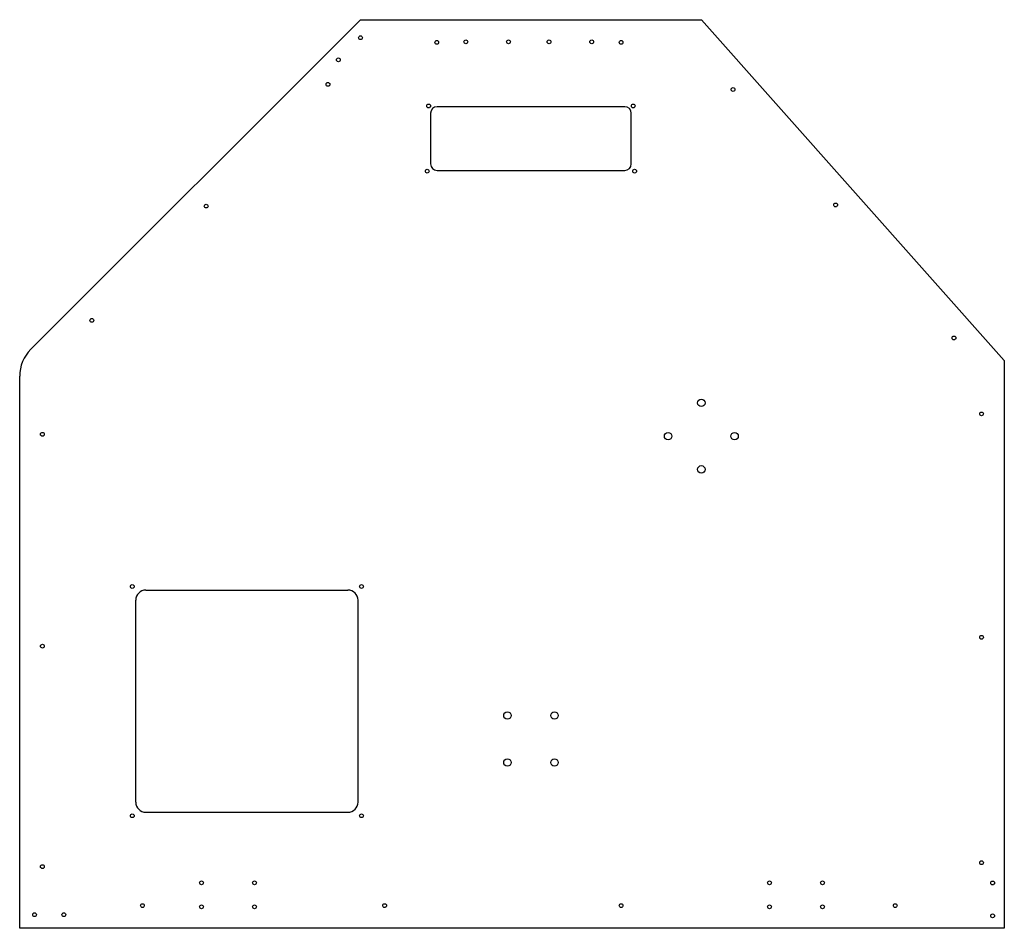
# Model space of a CAD drawing. Header units: inches. Extents: x -25.2 to 0.8, y -1.1 to 22.9.
import ezdxf

# ---------------------------------------------------------------- set-up
doc = ezdxf.new("R2010")
doc.units = ezdxf.units.IN
doc.header["$MEASUREMENT"] = 0

msp = doc.modelspace()

# ---------------------------------------------------------------- linework, layer by layer
at = {"color": 7, "linetype": 'Continuous'}
for p, q in [((-24.929, 14.181), (-16.222, 22.888)), ((-16.222, 22.888), (-7.222, 22.888)), ((-7.222, 22.888), (0.778, 13.888)), ((-9.244, 20.588), (-14.2, 20.588)), ((-14.372, 20.416), (-14.372, 19.08)), ((-9.072, 19.08), (-9.072, 20.416)), ((-14.2, 18.908), (-9.244, 18.908)), ((0.778, 13.888), (0.778, -1.112)), ((-25.222, -1.112), (-25.222, 13.474)), ((-21.889, 7.822), (-16.555, 7.822)), ((-22.156, 2.221), (-22.156, 7.555)), ((-16.288, 2.221), (-16.288, 7.555)), ((-21.889, 1.954), (-16.555, 1.954)), ((0.778, -1.112), (-25.222, -1.112))]:
    msp.add_line(p, q, dxfattribs=at)
for centre, radius in [((-16.222, 22.411), 0.05), ((-14.209, 22.288), 0.05), ((-13.441, 22.303), 0.05), ((-12.314, 22.303), 0.05), ((-11.244, 22.303), 0.05), ((-10.117, 22.303), 0.05), ((-9.341, 22.288), 0.05), ((-16.806, 21.828), 0.05), ((-17.082, 21.179), 0.05), ((-6.385, 21.043), 0.05), ((-14.423, 20.609), 0.05), ((-9.02, 20.609), 0.05), ((-14.46, 18.888), 0.05), ((-8.983, 18.888), 0.05), ((-20.298, 17.964), 0.05), ((-3.676, 17.995), 0.05), ((-23.316, 14.945), 0.05), ((-0.552, 14.481), 0.05), ((-7.222, 12.766), 0.0984), ((0.178, 12.475), 0.05), ((-24.622, 11.937), 0.05), ((-8.1, 11.888), 0.0984), ((-6.344, 11.888), 0.0984), ((-7.222, 11.01), 0.0984), ((-22.249, 7.915), 0.05), ((-16.195, 7.915), 0.05), ((0.178, 6.574), 0.05), ((-24.622, 6.34), 0.05), ((-12.343, 4.509), 0.0984), ((-11.101, 4.509), 0.0984), ((-12.343, 3.267), 0.0984), ((-11.101, 3.267), 0.0984), ((-22.249, 1.861), 0.05), ((-16.195, 1.861), 0.05), ((-24.622, 0.518), 0.05), ((0.178, 0.621), 0.05), ((-20.422, 0.088), 0.05), ((-19.022, 0.088), 0.05), ((-5.422, 0.088), 0.05), ((-4.022, 0.088), 0.05), ((0.469, 0.086), 0.05), ((-21.981, -0.512), 0.05), ((-20.422, -0.544), 0.05), ((-19.022, -0.544), 0.05), ((-15.585, -0.512), 0.05), ((-9.341, -0.512), 0.05), ((-5.422, -0.544), 0.05), ((-4.022, -0.544), 0.05), ((-2.102, -0.512), 0.05), ((-24.829, -0.753), 0.05), ((-24.056, -0.753), 0.05), ((0.469, -0.783), 0.05)]:
    msp.add_circle(centre, radius, dxfattribs=at)
for centre, radius, start, end in [((-14.2, 20.416), 0.172, 90, 180), ((-9.244, 20.416), 0.172, 0, 90), ((-14.2, 19.08), 0.172, 180, 270), ((-9.244, 19.08), 0.172, 270, 360), ((-24.222, 13.474), 1, 135, 180), ((-21.889, 7.555), 0.268, 90, 180), ((-16.555, 7.555), 0.268, 0, 90), ((-21.889, 2.221), 0.268, 180, 270), ((-16.555, 2.221), 0.268, 270, 360)]:
    msp.add_arc(centre, radius, start, end, dxfattribs=at)

doc.saveas('drawing.dxf')
